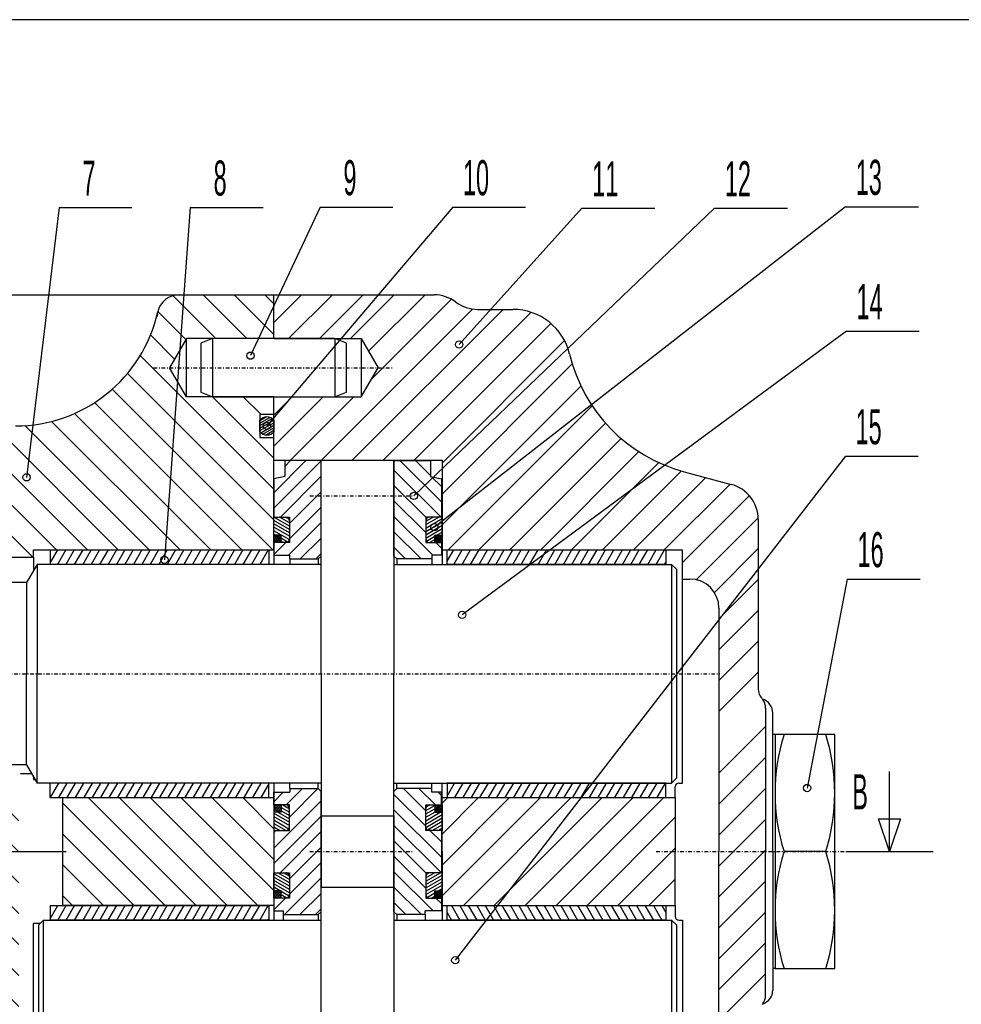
# Model space of a CAD drawing. Extents: x -315 to 315, y -223 to 223.
# Tile 10 of 11: x 4 to 133, y 73 to 208. Entities that reach past the tile are written whole.
import ezdxf

# ---------------------------------------------------------------- set-up
doc = ezdxf.new("R2010")
doc.units = 0
doc.linetypes.add('DASHDOT', pattern=[1, 0.5, -0.25, 0, -0.25])
for name, color, linetype in [('AXES', 7, 'CONTINUOUS'), ('CORPS', 7, 'CONTINUOUS'), ('COUPES', 7, 'CONTINUOUS'), ('FLASQU', 7, 'CONTINUOUS'), ('FORMA3', 7, 'CONTINUOUS'), ('JOINTS', 7, 'CONTINUOUS'), ('LUNETT', 7, 'CONTINUOUS'), ('PALIER', 7, 'CONTINUOUS'), ('ROU_14', 7, 'CONTINUOUS'), ('ROU_15', 7, 'CONTINUOUS'), ('STANDA', 7, 'CONTINUOUS')]:
    doc.layers.add(name, color=color, linetype=linetype)

# ---------------------------------------------------------------- blocks, each defined once
blk = doc.blocks.new('*X1055')
at = {"layer": 'CORPS', "color": 4, "linetype": 'CONTINUOUS'}
for p, q in [((39, 166.2), (42.8, 170)), ((41.04, 164), (47.04, 170)), ((45.28, 164), (51.28, 170)), ((49.52, 164), (55.52, 170)), ((52.01, 162.25), (59.76, 170)), ((52.37, 158.37), (63.39, 169.39)), ((45.54, 147.3), (66.29, 168.05)), ((49.78, 147.3), (70.48, 168)), ((54.02, 147.3), (74.32, 167.6)), ((58.26, 147.3), (77.03, 166.07)), ((62.1, 146.9), (78.91, 163.71)), ((62.1, 142.66), (79.97, 160.53)), ((62.1, 138.42), (81.16, 157.48)), ((39, 149.24), (45.76, 156)), ((39, 153.48), (41.52, 156)), ((41.3, 147.3), (50, 156)), ((62.92, 135), (82.7, 154.78)), ((67.16, 135), (84.55, 152.39)), ((71.4, 135), (86.69, 150.29)), ((75.64, 135), (89.12, 148.48)), ((79.88, 135), (91.86, 146.98)), ((84.12, 135), (94.96, 145.84)), ((88.36, 135), (98.29, 144.93)), ((92.6, 135), (101.63, 144.03)), ((95.1, 133.26), (104.28, 142.44)), ((96.98, 130.9), (105.49, 139.41)), ((99.47, 129.15), (105.5, 135.18)), ((100.1, 125.54), (105.5, 130.94)), ((100.1, 121.3), (105.5, 126.7)), ((100.1, 117.06), (105.5, 122.46)), ((100.1, 112.82), (105.5, 118.22)), ((100.1, 104.34), (106.5, 110.74)), ((100.1, 100.1), (106.5, 106.5)), ((100.1, 95.86), (106.5, 102.26)), ((100.1, 91.62), (106.5, 98.02)), ((100.1, 87.38), (106.5, 93.78)), ((100.1, 83.14), (106.5, 89.54)), ((100.1, 78.9), (106.5, 85.3)), ((100.1, 74.66), (106.5, 81.06)), ((100.1, 70.42), (106.5, 76.82))]:
    blk.add_line(p, q, dxfattribs=at)
blk = doc.blocks.new('*X1112')
at = {"layer": 'CORPS', "color": 4, "linetype": 'CONTINUOUS'}
for p, q in [((62.1, 87.51), (75.6, 101)), ((62.1, 91.75), (71.35, 101)), ((62.1, 95.99), (67.11, 101)), ((62.1, 100.23), (62.87, 101)), ((65.03, 86.2), (79.84, 101)), ((69.27, 86.2), (84.08, 101)), ((73.51, 86.2), (88.32, 101)), ((77.76, 86.2), (92.56, 101)), ((82, 86.2), (94.1, 98.3)), ((86.24, 86.2), (94.1, 94.06)), ((90.48, 86.2), (94.1, 89.82))]:
    blk.add_line(p, q, dxfattribs=at)
blk = doc.blocks.new('*X1555')
at = {"layer": 'LUNETT', "color": 4, "linetype": 'CONTINUOUS'}
for p, q in [((55.5, 145.95), (61.96, 139.5)), ((56.32, 147.25), (62, 141.58)), ((58.45, 147.25), (60.5, 145.2)), ((60.66, 145.04), (62, 143.7)), ((55.5, 143.83), (59.86, 139.48)), ((55.5, 141.71), (59.86, 137.36)), ((55.5, 139.59), (60.85, 134.25)), ((55.5, 137.47), (59.23, 133.75)), ((55.5, 135.35), (57.1, 133.75)), ((61.22, 136), (62, 135.22)), ((55.5, 101.43), (59.86, 97.08)), ((56.8, 102.25), (59.86, 99.2)), ((58.93, 102.25), (61.18, 100)), ((61.55, 101.75), (62, 101.3)), ((55.5, 99.31), (62, 92.82)), ((55.5, 97.19), (62, 90.7)), ((60.44, 96.5), (62, 94.94)), ((55.5, 95.07), (59.88, 90.7)), ((55.5, 92.95), (59.86, 88.6)), ((55.5, 90.83), (60.89, 85.45)), ((55.5, 88.71), (59.27, 84.95)), ((55.5, 86.59), (57.14, 84.95)), ((61.26, 87.2), (62, 86.46)), ((56.84, 53.45), (59.86, 50.44)), ((58.97, 53.45), (61.22, 51.2)), ((61.59, 52.95), (62, 52.54)), ((55.5, 52.67), (59.86, 48.32)), ((55.5, 50.55), (62, 44.06)), ((55.5, 48.43), (61.58, 42.36)), ((60.48, 47.7), (62, 46.18)), ((55.5, 46.31), (60.5, 41.32)), ((55.5, 44.19), (59.75, 39.95)), ((55.5, 42.07), (57.62, 39.95)), ((55.5, 39.95), (55.5, 39.95))]:
    blk.add_line(p, q, dxfattribs=at)
blk = doc.blocks.new('*X1747')
at = {"layer": 'LUNETT', "color": 4, "linetype": 'CONTINUOUS'}
for p, q in [((39, 142.84), (43.41, 147.25)), ((39, 140.72), (45.5, 147.22)), ((40.5, 146.46), (41.29, 147.25)), ((39.9, 139.5), (45.5, 145.1)), ((41.14, 138.62), (45.5, 142.98)), ((41.14, 136.5), (45.5, 140.86)), ((41.01, 134.25), (45.5, 138.74)), ((42.63, 133.75), (45.5, 136.62)), ((39, 134.36), (40.64, 136)), ((44.75, 133.75), (45.5, 134.5)), ((39, 100.44), (40.31, 101.75)), ((40.68, 100), (42.93, 102.25)), ((41.14, 98.34), (45.05, 102.25)), ((39, 94.08), (45.5, 100.58)), ((39, 91.96), (45.5, 98.46)), ((39, 96.2), (39.3, 96.5)), ((39.86, 90.7), (45.5, 96.34)), ((41.14, 89.86), (45.5, 94.22)), ((41.14, 87.74), (45.5, 92.1)), ((40.47, 84.95), (45.5, 89.98)), ((42.59, 84.95), (45.5, 87.86)), ((39, 85.6), (40.6, 87.2)), ((44.71, 84.95), (45.5, 85.74)), ((39, 51.68), (40.27, 52.95)), ((40.3, 52.98), (40.77, 53.45)), ((40.64, 51.2), (42.89, 53.45)), ((41.14, 49.58), (45.01, 53.45)), ((39, 45.32), (45.5, 51.82)), ((39, 43.2), (45.5, 49.7)), ((39, 47.44), (39.26, 47.7)), ((40.13, 42.21), (45.5, 47.58)), ((40.5, 40.46), (45.5, 45.46)), ((42.11, 39.95), (45.5, 43.34)), ((44.23, 39.95), (45.5, 41.22))]:
    blk.add_line(p, q, dxfattribs=at)
blk = doc.blocks.new('*X2171')
at = {"layer": 'FLASQU', "color": 4, "linetype": 'CONTINUOUS'}
for p, q in [((-61.5, 171.7), (-43.79, 154)), ((-57.56, 172), (-39.54, 154)), ((-53.31, 172), (-30.3, 149)), ((-49.07, 172), (-43.5, 166.43)), ((25.17, 169.88), (31.06, 164)), ((29.3, 170), (35.3, 164)), ((33.54, 170), (39, 164.54)), ((37.78, 170), (39, 168.78)), ((23.09, 167.72), (26.93, 163.88)), ((-61.5, 167.46), (-48.03, 154)), ((22.08, 164.5), (25.38, 161.19)), ((-61.5, 163.22), (-52.27, 154)), ((-38.06, 161), (-26.06, 149)), ((-33.82, 161), (-21.81, 149)), ((20.66, 161.67), (39, 143.34)), ((-61.5, 158.98), (-56.51, 154)), ((18.9, 159.19), (39, 139.1)), ((-69, 158), (-65, 154)), ((-64.76, 158), (-60.76, 154)), ((16.81, 157.04), (38.86, 135)), ((-24.61, 156.04), (-17.57, 149)), ((-20.33, 156), (-2.32, 138)), ((-16.09, 156), (5.92, 134)), ((30.58, 156), (39, 147.58)), ((34.82, 156), (37.22, 153.6)), ((-70.5, 155.26), (-69.24, 154)), ((14.4, 155.21), (34.62, 135)), ((-39, 153.46), (-34.54, 149)), ((11.65, 153.72), (30.38, 135)), ((-8.19, 152.34), (9.17, 135)), ((-3.6, 152), (13.41, 135)), ((0.64, 152), (17.65, 135)), ((4.84, 152.05), (21.89, 135)), ((8.49, 152.63), (26.14, 135)), ((-39, 149.22), (-38.78, 149)), ((-16.5, 147.93), (-12.57, 144)), ((-11.5, 142.93), (-7.81, 139.25)), ((-11.5, 138.69), (-11.23, 138.42)), ((-6.9, 138.34), (-6.56, 138)), ((1.5, 134.18), (1.68, 134))]:
    blk.add_line(p, q, dxfattribs=at)
blk = doc.blocks.new('*X2223')
at = {"layer": 'FLASQU', "color": 4, "linetype": 'CONTINUOUS'}
for p, q in [((1.5, 100.31), (4, 97.81)), ((10, 100.29), (24.09, 86.2)), ((13.53, 101), (28.33, 86.2)), ((17.78, 101), (32.58, 86.2)), ((22.02, 101), (36.82, 86.2)), ((26.26, 101), (39, 88.26)), ((30.5, 101), (39, 92.5)), ((34.74, 101), (39, 96.74)), ((38.99, 101), (39, 100.99)), ((-8.92, 98), (-8.75, 97.83)), ((-4.68, 98), (4, 89.32)), ((-0.43, 98), (4, 93.57)), ((-11.5, 96.34), (4, 80.84)), ((-7.67, 96.75), (4, 85.08)), ((10, 96.05), (19.85, 86.2)), ((-15.64, 92), (-7.53, 83.88)), ((-11.5, 92.1), (4, 76.6)), ((10, 91.81), (15.61, 86.2)), ((-16.5, 88.61), (-9.98, 82.09)), ((-36.1, 87), (-27.37, 78.28)), ((-31.85, 87), (-24.79, 79.93)), ((-27.61, 87), (-20.61, 80)), ((-23.37, 87), (-16.37, 80)), ((-19.13, 87), (-12.31, 80.18)), ((10, 87.57), (11.37, 86.2)), ((-39, 85.66), (-29.12, 75.79)), ((-69.27, 82), (-65.27, 78)), ((-65.03, 82), (-47.06, 64.03)), ((-60.79, 82), (-60.6, 81.81)), ((-60.04, 81.25), (-44.34, 65.55)), ((-56.55, 82), (-43.5, 68.95)), ((-52.31, 82), (-43.08, 72.78)), ((-48.06, 82), (-40.83, 74.77)), ((-43.82, 82), (-36.82, 75)), ((-39.58, 82), (-32.58, 75)), ((-1.5, 77.86), (4, 72.36)), ((-61.5, 74.23), (-51.27, 64)), ((-1.5, 73.61), (4, 68.11)), ((-61.5, 69.98), (-55.52, 64)), ((-2.01, 69.89), (4, 63.87)), ((-3.46, 67.09), (4, 59.63)), ((-61.5, 65.74), (-59.76, 64)), ((-3.5, 62.89), (6, 53.39)), ((-3.5, 58.65), (10.95, 44.2)), ((-3.5, 54.4), (6.7, 44.2)), ((7.19, 52.2), (15.19, 44.2)), ((11.43, 52.2), (19.43, 44.2)), ((15.67, 52.2), (30.77, 37.1)), ((19.91, 52.2), (35.01, 37.1)), ((24.16, 52.2), (39, 37.36)), ((28.4, 52.2), (39, 41.6)), ((32.64, 52.2), (39, 45.84)), ((36.88, 52.2), (39, 50.08)), ((-3.5, 50.16), (2.46, 44.2)), ((23, 40.63), (26.53, 37.1)), ((24.8, 26.1), (33.7, 17.2)), ((29.05, 26.1), (37.95, 17.2)), ((33.29, 26.1), (39, 20.39)), ((37.53, 26.1), (39, 24.63)), ((23, 23.66), (29.46, 17.2)), ((23.23, 19.19), (25.13, 17.29))]:
    blk.add_line(p, q, dxfattribs=at)
blk = doc.blocks.new('*X2786')
at = {"layer": 'PALIER', "color": 4, "linetype": 'CONTINUOUS'}
for p, q in [((62.8, 133.44), (63.7, 135)), ((63.71, 133), (64.86, 135)), ((64.86, 133), (66.01, 135)), ((66.02, 133), (67.17, 135)), ((67.18, 133), (68.33, 135)), ((68.34, 133), (69.48, 135)), ((69.49, 133), (70.64, 135)), ((70.65, 133), (71.8, 135)), ((71.81, 133), (72.96, 135)), ((72.96, 133), (74.11, 135)), ((74.12, 133), (75.27, 135)), ((75.28, 133), (76.43, 135)), ((76.44, 133), (77.59, 135)), ((77.59, 133), (78.74, 135)), ((78.75, 133), (79.9, 135)), ((79.91, 133), (81.06, 135)), ((81.07, 133), (82.22, 135)), ((82.22, 133), (83.37, 135)), ((83.38, 133), (84.53, 135)), ((84.54, 133), (85.69, 135)), ((85.7, 133), (86.85, 135)), ((86.85, 133), (88, 135)), ((88.01, 133), (89.16, 135)), ((89.17, 133), (90.32, 135)), ((90.33, 133), (91.47, 135)), ((91.48, 133), (92.63, 135)), ((92.64, 133), (92.8, 133.28)), ((62.8, 101.22), (63.82, 103)), ((63.83, 101), (64.98, 103)), ((64.99, 101), (66.14, 103)), ((66.15, 101), (67.3, 103)), ((67.3, 101), (68.45, 103)), ((68.46, 101), (69.61, 103)), ((69.62, 101), (70.77, 103)), ((70.78, 101), (71.93, 103)), ((71.93, 101), (73.08, 103)), ((73.09, 101), (74.24, 103)), ((74.25, 101), (75.4, 103)), ((75.41, 101), (76.56, 103)), ((76.56, 101), (77.71, 103)), ((77.72, 101), (78.87, 103)), ((78.88, 101), (80.03, 103)), ((80.04, 101), (81.19, 103)), ((81.19, 101), (82.34, 103)), ((82.35, 101), (83.5, 103)), ((83.51, 101), (84.66, 103)), ((84.67, 101), (85.81, 103)), ((85.82, 101), (86.97, 103)), ((86.98, 101), (88.13, 103)), ((88.14, 101), (89.29, 103)), ((89.29, 101), (90.44, 103)), ((90.45, 101), (91.6, 103)), ((91.61, 101), (92.76, 103)), ((92.77, 101), (92.8, 101.06))]:
    blk.add_line(p, q, dxfattribs=at)
blk = doc.blocks.new('*X2795')
at = {"layer": 'PALIER', "color": 4, "linetype": 'CONTINUOUS'}
for p, q in [((9.3, 135), (8.3, 133.26)), ((10.46, 135), (9.31, 133)), ((11.62, 135), (10.47, 133)), ((12.77, 135), (11.62, 133)), ((13.93, 135), (12.78, 133)), ((15.09, 135), (13.94, 133)), ((16.25, 135), (15.1, 133)), ((17.4, 135), (16.25, 133)), ((18.56, 135), (17.41, 133)), ((19.72, 135), (18.57, 133)), ((20.88, 135), (19.73, 133)), ((22.03, 135), (20.88, 133)), ((23.19, 135), (22.04, 133)), ((24.35, 135), (23.2, 133)), ((25.51, 135), (24.36, 133)), ((26.66, 135), (25.51, 133)), ((27.82, 135), (26.67, 133)), ((28.98, 135), (27.83, 133)), ((30.13, 135), (28.99, 133)), ((31.29, 135), (30.14, 133)), ((32.45, 135), (31.3, 133)), ((33.61, 135), (32.46, 133)), ((34.76, 135), (33.61, 133)), ((35.92, 135), (34.77, 133)), ((37.08, 135), (35.93, 133)), ((38.24, 135), (37.09, 133)), ((38.3, 133.1), (38.24, 133)), ((9.43, 103), (8.3, 101.04)), ((10.59, 103), (9.44, 101)), ((11.74, 103), (10.59, 101)), ((12.9, 103), (11.75, 101)), ((14.06, 103), (12.91, 101)), ((15.22, 103), (14.07, 101)), ((16.37, 103), (15.22, 101)), ((17.53, 103), (16.38, 101)), ((18.69, 103), (17.54, 101)), ((19.85, 103), (18.7, 101)), ((21, 103), (19.85, 101)), ((22.16, 103), (21.01, 101)), ((23.32, 103), (22.17, 101)), ((24.47, 103), (23.33, 101)), ((25.63, 103), (24.48, 101)), ((26.79, 103), (25.64, 101)), ((27.95, 103), (26.8, 101)), ((29.1, 103), (27.95, 101)), ((30.26, 103), (29.11, 101)), ((31.42, 103), (30.27, 101)), ((32.58, 103), (31.43, 101)), ((33.73, 103), (32.58, 101)), ((34.89, 103), (33.74, 101)), ((36.05, 103), (34.9, 101)), ((37.21, 103), (36.06, 101)), ((38.3, 102.89), (37.21, 101))]:
    blk.add_line(p, q, dxfattribs=at)
blk = doc.blocks.new('*X2820')
at = {"layer": 'PALIER', "color": 4, "linetype": 'CONTINUOUS'}
for p, q in [((8.3, 84.37), (9.36, 86.2)), ((9.36, 84.2), (10.51, 86.2)), ((10.51, 84.2), (11.66, 86.2)), ((11.66, 84.2), (12.82, 86.2)), ((12.82, 84.2), (13.97, 86.2)), ((13.97, 84.2), (15.13, 86.2)), ((15.13, 84.2), (16.28, 86.2)), ((16.28, 84.2), (17.44, 86.2)), ((17.44, 84.2), (18.59, 86.2)), ((18.59, 84.2), (19.75, 86.2)), ((19.75, 84.2), (20.9, 86.2)), ((20.9, 84.2), (22.06, 86.2)), ((22.06, 84.2), (23.21, 86.2)), ((23.21, 84.2), (24.37, 86.2)), ((24.37, 84.2), (25.52, 86.2)), ((25.52, 84.2), (26.68, 86.2)), ((26.68, 84.2), (27.83, 86.2)), ((27.83, 84.2), (28.98, 86.2)), ((28.98, 84.2), (30.14, 86.2)), ((30.14, 84.2), (31.29, 86.2)), ((31.29, 84.2), (32.45, 86.2)), ((32.45, 84.2), (33.6, 86.2)), ((33.6, 84.2), (34.76, 86.2)), ((34.76, 84.2), (35.91, 86.2)), ((35.91, 84.2), (37.07, 86.2)), ((37.07, 84.2), (38.22, 86.2)), ((38.22, 84.2), (38.3, 84.33)), ((8.3, 52.37), (9.35, 54.2)), ((9.35, 52.2), (10.51, 54.2)), ((10.51, 52.2), (11.66, 54.2)), ((11.66, 52.2), (12.82, 54.2)), ((12.82, 52.2), (13.97, 54.2)), ((13.97, 52.2), (15.13, 54.2)), ((15.13, 52.2), (16.28, 54.2)), ((16.28, 52.2), (17.44, 54.2)), ((17.44, 52.2), (18.59, 54.2)), ((18.59, 52.2), (19.75, 54.2)), ((19.75, 52.2), (20.9, 54.2)), ((20.9, 52.2), (22.06, 54.2)), ((22.06, 52.2), (23.21, 54.2)), ((23.21, 52.2), (24.37, 54.2)), ((24.37, 52.2), (25.52, 54.2)), ((25.52, 52.2), (26.67, 54.2)), ((26.67, 52.2), (27.83, 54.2)), ((27.83, 52.2), (28.98, 54.2)), ((28.98, 52.2), (30.14, 54.2)), ((30.14, 52.2), (31.29, 54.2)), ((31.29, 52.2), (32.45, 54.2)), ((32.45, 52.2), (33.6, 54.2)), ((33.6, 52.2), (34.76, 54.2)), ((34.76, 52.2), (35.91, 54.2)), ((35.91, 52.2), (37.07, 54.2)), ((37.07, 52.2), (38.22, 54.2)), ((38.22, 52.2), (38.3, 52.34))]:
    blk.add_line(p, q, dxfattribs=at)
blk = doc.blocks.new('*X2829')
at = {"layer": 'PALIER', "color": 4, "linetype": 'CONTINUOUS'}
for p, q in [((62.8, 85.22), (63.39, 84.2)), ((63.39, 86.2), (64.54, 84.2)), ((64.54, 86.2), (65.7, 84.2)), ((65.7, 86.2), (66.85, 84.2)), ((66.85, 86.2), (68.01, 84.2)), ((68.01, 86.2), (69.16, 84.2)), ((69.16, 86.2), (70.32, 84.2)), ((70.32, 86.2), (71.47, 84.2)), ((71.47, 86.2), (72.63, 84.2)), ((72.63, 86.2), (73.78, 84.2)), ((73.78, 86.2), (74.94, 84.2)), ((74.94, 86.2), (76.09, 84.2)), ((76.09, 86.2), (77.25, 84.2)), ((77.25, 86.2), (78.4, 84.2)), ((78.4, 86.2), (79.56, 84.2)), ((79.56, 86.2), (80.71, 84.2)), ((80.71, 86.2), (81.86, 84.2)), ((81.86, 86.2), (83.02, 84.2)), ((83.02, 86.2), (84.17, 84.2)), ((84.17, 86.2), (85.33, 84.2)), ((85.33, 86.2), (86.48, 84.2)), ((86.48, 86.2), (87.64, 84.2)), ((87.64, 86.2), (88.79, 84.2)), ((88.79, 86.2), (89.95, 84.2)), ((89.95, 86.2), (91.1, 84.2)), ((91.1, 86.2), (92.26, 84.2)), ((92.26, 86.2), (92.8, 85.26)), ((63.39, 54.2), (64.55, 52.2)), ((64.55, 54.2), (65.7, 52.2)), ((65.7, 54.2), (66.85, 52.2)), ((66.85, 54.2), (68.01, 52.2)), ((68.01, 54.2), (69.16, 52.2)), ((69.16, 54.2), (70.32, 52.2)), ((70.32, 54.2), (71.47, 52.2)), ((71.47, 54.2), (72.63, 52.2)), ((72.63, 54.2), (73.78, 52.2)), ((73.78, 54.2), (74.94, 52.2)), ((74.94, 54.2), (76.09, 52.2)), ((76.09, 54.2), (77.25, 52.2)), ((77.25, 54.2), (78.4, 52.2)), ((78.4, 54.2), (79.56, 52.2)), ((79.56, 54.2), (80.71, 52.2)), ((80.71, 54.2), (81.87, 52.2)), ((81.87, 54.2), (83.02, 52.2)), ((83.02, 54.2), (84.18, 52.2)), ((84.18, 54.2), (85.33, 52.2)), ((85.33, 54.2), (86.48, 52.2)), ((86.48, 54.2), (87.64, 52.2)), ((87.64, 54.2), (88.79, 52.2)), ((88.79, 54.2), (89.95, 52.2)), ((89.95, 54.2), (91.1, 52.2)), ((91.1, 54.2), (92.26, 52.2)), ((92.26, 54.2), (92.8, 53.26)), ((62.8, 53.22), (63.39, 52.2))]:
    blk.add_line(p, q, dxfattribs=at)
blk = doc.blocks.new('*X3346')
at = {"layer": 'JOINTS', "color": 4, "linetype": 'CONTINUOUS'}
for p, q in [((59.86, 138.46), (61.65, 139.5)), ((59.86, 138.92), (60.86, 139.5)), ((59.86, 138), (62.1, 139.3)), ((59.86, 137.54), (62.1, 138.83)), ((59.86, 137.08), (62.1, 138.37)), ((59.86, 136.62), (62.1, 137.91)), ((59.95, 136.21), (61.1, 136.87)), ((61.32, 137), (62.1, 137.45)), ((60.39, 136), (61.1, 136.41))]:
    blk.add_line(p, q, dxfattribs=at)
blk = doc.blocks.new('*X3355')
at = {"layer": 'JOINTS', "color": 4, "linetype": 'CONTINUOUS'}
for p, q in [((61.1, 136.16), (61.6, 137)), ((61.1, 136.55), (61.37, 137)), ((61.1, 136.93), (61.14, 137)), ((61.24, 136), (61.82, 137)), ((61.47, 136), (62.05, 137)), ((61.69, 136), (62.1, 136.69)), ((61.92, 136), (62.1, 136.3))]:
    blk.add_line(p, q, dxfattribs=at)
blk = doc.blocks.new('*X3370')
at = {"layer": 'JOINTS', "color": 4, "linetype": 'CONTINUOUS'}
for p, q in [((41.14, 138.24), (39, 139.48)), ((41.14, 138.71), (39.77, 139.5)), ((41.1, 139.19), (40.56, 139.5)), ((41.14, 137.78), (39, 139.02)), ((41.14, 137.32), (39, 138.56)), ((41.14, 136.86), (39, 138.1)), ((41.13, 136.4), (39, 137.63)), ((39.3, 137), (39, 137.17)), ((40.9, 136.07), (40, 136.59)), ((40.23, 136), (40, 136.13))]:
    blk.add_line(p, q, dxfattribs=at)
blk = doc.blocks.new('*X3379')
at = {"layer": 'JOINTS', "color": 4, "linetype": 'CONTINUOUS'}
for p, q in [((39.45, 136), (39, 136.76)), ((39.67, 136), (39.09, 137)), ((39.9, 136), (39.32, 137)), ((40, 136.22), (39.54, 137)), ((40, 136.61), (39.77, 137)), ((39.22, 136), (39, 136.37))]:
    blk.add_line(p, q, dxfattribs=at)
blk = doc.blocks.new('*X3404')
at = {"layer": 'JOINTS', "color": 4, "linetype": 'CONTINUOUS'}
for p, q in [((59.91, 99.72), (60.4, 100)), ((59.86, 99.23), (61.1, 99.94)), ((59.86, 98.76), (61.1, 99.48)), ((59.86, 98.3), (61.1, 99.02)), ((59.86, 97.84), (61.86, 99)), ((59.86, 97.38), (62.1, 98.67)), ((59.87, 96.92), (62.1, 98.21)), ((60.08, 96.58), (62.1, 97.75)), ((60.73, 96.5), (62.1, 97.29)), ((61.53, 96.5), (62.1, 96.83))]:
    blk.add_line(p, q, dxfattribs=at)
blk = doc.blocks.new('*X3413')
at = {"layer": 'JOINTS', "color": 4, "linetype": 'CONTINUOUS'}
for p, q in [((61.1, 99.2), (61.57, 100)), ((61.1, 99.59), (61.34, 100)), ((61.1, 99.98), (61.11, 100)), ((61.21, 99), (61.8, 100)), ((61.44, 99), (62.03, 100)), ((61.67, 99), (62.1, 99.73)), ((61.9, 99), (62.1, 99.35))]:
    blk.add_line(p, q, dxfattribs=at)
blk = doc.blocks.new('*X3418')
at = {"layer": 'JOINTS', "color": 4, "linetype": 'CONTINUOUS'}
for p, q in [((40.22, 100), (41.14, 99.47)), ((39, 98.86), (41.14, 97.62)), ((39.56, 99), (41.14, 98.08)), ((40, 99.67), (41.14, 99.01)), ((40, 99.2), (41.14, 98.55)), ((39, 98.4), (41.14, 97.16)), ((39, 97.94), (41.07, 96.74)), ((39, 97.47), (40.68, 96.5)), ((39, 97.01), (39.89, 96.5)), ((39, 96.55), (39.09, 96.5))]:
    blk.add_line(p, q, dxfattribs=at)
blk = doc.blocks.new('*X3427')
at = {"layer": 'JOINTS', "color": 4, "linetype": 'CONTINUOUS'}
for p, q in [((39.13, 100), (39.71, 99)), ((39.36, 100), (39.94, 99)), ((39.6, 100), (40, 99.3)), ((39.83, 100), (40, 99.7)), ((39, 99.83), (39.48, 99)), ((39, 99.43), (39.25, 99)), ((39, 99.03), (39.02, 99))]:
    blk.add_line(p, q, dxfattribs=at)
blk = doc.blocks.new('*X3462')
at = {"layer": 'JOINTS', "color": 4, "linetype": 'CONTINUOUS'}
for p, q in [((59.86, 89.53), (61.88, 90.7)), ((59.86, 89.99), (61.08, 90.7)), ((59.98, 90.53), (60.27, 90.69)), ((59.86, 89.07), (62.1, 90.37)), ((59.86, 88.61), (62.1, 89.9)), ((59.86, 88.15), (62.1, 89.44)), ((59.86, 87.69), (62.1, 88.98)), ((60.03, 87.32), (61.1, 87.94)), ((61.55, 88.2), (62.1, 88.52)), ((60.62, 87.2), (61.1, 87.48))]:
    blk.add_line(p, q, dxfattribs=at)
blk = doc.blocks.new('*X3471')
at = {"layer": 'JOINTS', "color": 4, "linetype": 'CONTINUOUS'}
for p, q in [((61.1, 87.34), (61.6, 88.2)), ((61.1, 87.73), (61.37, 88.2)), ((61.1, 88.13), (61.14, 88.2)), ((61.25, 87.2), (61.83, 88.2)), ((61.48, 87.2), (62.06, 88.2)), ((61.71, 87.2), (62.1, 87.87)), ((61.94, 87.2), (62.1, 87.47))]:
    blk.add_line(p, q, dxfattribs=at)
blk = doc.blocks.new('*X3486')
at = {"layer": 'JOINTS', "color": 4, "linetype": 'CONTINUOUS'}
for p, q in [((41.14, 89.31), (39, 90.55)), ((41.14, 89.77), (39.54, 90.7)), ((41.14, 90.24), (40.34, 90.7)), ((41.14, 88.85), (39, 90.09)), ((41.14, 88.39), (39, 89.63)), ((41.14, 87.93), (39, 89.17)), ((39.87, 88.2), (39, 88.7)), ((39.07, 88.2), (39, 88.24)), ((41.1, 87.49), (40, 88.13)), ((40.77, 87.22), (40, 87.66)), ((40, 87.2), (40, 87.2))]:
    blk.add_line(p, q, dxfattribs=at)
blk = doc.blocks.new('*X3495')
at = {"layer": 'JOINTS', "color": 4, "linetype": 'CONTINUOUS'}
for p, q in [((39.38, 87.2), (39, 87.85)), ((39.61, 87.2), (39.03, 88.2)), ((39.84, 87.2), (39.26, 88.2)), ((40, 87.32), (39.49, 88.2)), ((40, 87.72), (39.72, 88.2)), ((40, 88.12), (39.95, 88.2)), ((39.15, 87.2), (39, 87.45))]:
    blk.add_line(p, q, dxfattribs=at)
blk = doc.blocks.new('*X3532')
at = {"layer": 'JOINTS', "color": 4, "linetype": 'CONTINUOUS'}
for p, q in [((37.1, 152.74), (37.97, 153.25)), ((37.1, 152.4), (38.46, 153.18)), ((37.1, 152.05), (38.78, 153.02)), ((37.1, 151.7), (39, 152.8)), ((37.1, 151.36), (39, 152.45)), ((37.21, 151.07), (39, 152.11)), ((37.49, 150.89), (39, 151.76)), ((37.88, 150.76), (39, 151.41))]:
    blk.add_line(p, q, dxfattribs=at)

msp = doc.modelspace()

# ---------------------------------------------------------------- linework, layer by layer
at = {"layer": 'AXES', "color": 2, "linetype": 'DASHDOT'}
for p, q in [((22.5, 160), (55.5, 160)), ((43.963, 142.4), (58.222, 142.4)), ((-117.64, 118), (100.21, 118)), ((43.963, 93.6), (58.222, 93.6)), ((91.5, 93.6), (117.5, 93.6))]:
    msp.add_line(p, q, dxfattribs=at)
at = {"layer": 'CORPS', "color": 2, "linetype": 'CONTINUOUS'}
for p, q in [((39, 164), (39, 170)), ((39, 170), (61, 170)), ((67, 168), (71.824, 168)), ((39, 164), (51, 164)), ((51, 164), (51, 156)), ((51, 164), (53.309, 160)), ((51, 156), (53.309, 160)), ((39, 147.3), (39, 156)), ((39, 156), (51, 156)), ((39, 147.3), (62.1, 147.3)), ((62.1, 147.3), (62.1, 135)), ((95.306, 145.73), (101.79, 143.99)), ((105.5, 139.16), (105.5, 115.92)), ((62.1, 135), (62.1, 133)), ((62.1, 135), (95.1, 135)), ((95.1, 131), (95.1, 135)), ((95.1, 131), (96.1, 131)), ((95.1, 103), (95.1, 131)), ((100.1, 127), (100.1, 93.6)), ((106.5, 113.28), (106.5, 93.6)), ((106.5, 113.28), (106.5, 93.6)), ((107.5, 93.6), (107.5, 112.6)), ((62.1, 101), (62.1, 103)), ((94.6, 103), (95.1, 103)), ((94.1, 101), (94.1, 102.5)), ((62.1, 93.6), (62.1, 101)), ((62.1, 101), (94.1, 101)), ((94.1, 101), (94.1, 93.6)), ((62.1, 93.6), (62.1, 86.2)), ((94.1, 86.2), (94.1, 93.6)), ((100.1, 60.2), (100.1, 93.6)), ((106.5, 73.923), (106.5, 93.6)), ((106.5, 73.923), (106.5, 93.6)), ((107.5, 93.6), (107.5, 74.6)), ((62.1, 86.2), (62.1, 84.2)), ((62.1, 86.2), (94.1, 86.2)), ((94.1, 86.2), (94.1, 84.7)), ((94.6, 84.2), (95.1, 84.2)), ((95.1, 84.2), (95.1, 56.2))]:
    msp.add_line(p, q, dxfattribs=at)
for centre, radius, start, end in [((61, 165), 5, 53.1301, 90), ((67, 173), 5, -126.8699, -90), ((71.824, 160), 7.999, 13.44559, 90), ((101, 166.98), 22, -166.54235, -105.0002), ((100.5, 139.16), 5, 0, 75.04644), ((96.1, 127), 4, 0, 90), ((107.5, 115.92), 2, 180, -138.65222), ((105.5, 112.6), 2, 0, 73.46516), ((104.5, 113.28), 2, 0, 38.30199), ((94.6, 102.5), 0.5, 90, 180), ((94.6, 84.7), 0.5, 180, -90), ((105.5, 74.6), 2, -73.4407, 0), ((104.5, 73.923), 2.001, -38.30199, 0)]:
    msp.add_arc(centre, radius, start, end, dxfattribs=at)
at = {"layer": 'COUPES', "color": 7, "linetype": 'CONTINUOUS'}
for p, q in [((9.531, 181.98), (5.075, 144.95)), ((27.535, 181.98), (23.988, 133.65)), ((45.356, 182.02), (35.808, 161.65)), ((63.562, 182.02), (38.05, 152)), ((99.512, 181.87), (58.222, 142.4)), ((117.47, 182.08), (61.039, 138.12)), ((81.303, 181.87), (64.453, 163.18)), ((117.59, 165.02), (64.858, 126.08)), ((117.45, 147.85), (63.914, 78.682)), ((117.72, 130.99), (112.2, 102.32))]:
    msp.add_line(p, q, dxfattribs=at)
at = {"layer": 'COUPES', "color": 2, "linetype": 'CONTINUOUS'}
for p, q in [((9.531, 181.98), (19.531, 181.98)), ((27.535, 181.98), (37.535, 181.98)), ((45.356, 182.02), (55.356, 182.02)), ((63.562, 182.02), (73.562, 182.02)), ((81.303, 181.87), (91.303, 181.87)), ((99.512, 181.87), (109.51, 181.87)), ((117.47, 182.08), (127.47, 182.08)), ((117.59, 165.02), (127.59, 165.02)), ((117.45, 147.85), (127.45, 147.85)), ((117.72, 130.99), (127.72, 130.99)), ((123.5, 93.6), (123.5, 104.6)), ((123.5, 93.6), (122, 98.1)), ((122, 98.1), (125, 98.1)), ((125, 98.1), (123.5, 93.6)), ((2.5, 93.6), (10.5, 93.6)), ((117.5, 93.6), (129.5, 93.6))]:
    msp.add_line(p, q, dxfattribs=at)
at = {"layer": 'COUPES', "color": 7, "linetype": 'CONTINUOUS'}
for centre in [(64.453, 163.18), (35.808, 161.65), (38.05, 152), (5.075, 144.95), (58.222, 142.4), (61.039, 138.12), (23.988, 133.65), (64.858, 126.08), (112.2, 102.32), (63.914, 78.682)]:
    msp.add_circle(centre, 0.5, dxfattribs=at)
at = {"layer": 'FLASQU', "color": 2, "linetype": 'CONTINUOUS'}
for p, q in [((-39.015, 170), (26, 170)), ((26, 170), (39, 170)), ((39, 164), (39, 170)), ((27, 164), (24.691, 160)), ((39, 164), (27, 164)), ((27, 156), (27, 164)), ((27, 156), (24.691, 160)), ((39, 156), (27, 156)), ((39, 153.6), (39, 156)), ((37.1, 153.6), (39, 153.6)), ((37.1, 153.6), (37.1, 150.4)), ((39, 150.4), (39, 153.6)), ((37.1, 150.4), (39, 150.4)), ((39, 135), (39, 150.4)), ((1.5, 134), (6, 134)), ((6, 134), (6, 135)), ((6, 135), (39, 135)), ((6, 134), (6, 132.13)), ((39, 135), (39, 133)), ((6, 103.87), (6, 103.49)), ((6, 103.49), (6.219, 103.49)), ((39, 103), (39, 101)), ((10, 101), (10, 86.2)), ((10, 101), (39, 101)), ((39, 101), (39, 86.2)), ((39, 86.2), (10, 86.2)), ((39, 86.2), (39, 84.2)), ((6, 56.2), (6, 83.712)), ((6.912, 83.712), (6, 83.712))]:
    msp.add_line(p, q, dxfattribs=at)
at = {"layer": 'FLASQU', "color": 7, "linetype": 'CONTINUOUS'}
msp.add_line((4.246, 104.31), (5.742, 104.31), dxfattribs=at)
at = {"layer": 'FLASQU', "color": 2, "linetype": 'CONTINUOUS'}
for centre, radius, start, end in [((26, 167), 3, 90, 167.48362), ((3.55, 172), 20, -90, -12.56174), ((26, 167), 2.999, 167.48362, 180)]:
    msp.add_arc(centre, radius, start, end, dxfattribs=at)
at = {"layer": 'FORMA3', "color": 2, "linetype": 'CONTINUOUS'}
msp.add_line((300, 207.75), (-300, 207.75), dxfattribs=at)
at = {"layer": 'JOINTS', "color": 2, "linetype": 'CONTINUOUS'}
for p, q in [((37.1, 151.19), (37.1, 152.81)), ((39, 152.81), (39, 151.19)), ((39, 137), (39, 139.5)), ((39, 139.5), (40.64, 139.5)), ((62.1, 139.5), (60.36, 139.5)), ((62.1, 137), (62.1, 139.5)), ((41.14, 139), (41.14, 136.5)), ((59.86, 139), (59.86, 136.5)), ((40, 137), (39, 137)), ((39, 136), (39, 137)), ((40, 136), (40, 137)), ((61.1, 136), (61.1, 137)), ((61.1, 137), (62.1, 137)), ((62.1, 136), (62.1, 137)), ((40, 136), (39, 136)), ((40.64, 136), (40, 136)), ((60.36, 136), (61.1, 136)), ((61.1, 136), (62.1, 136)), ((40, 100), (39, 100)), ((39, 100), (39, 99)), ((40, 100), (40, 99)), ((40.64, 100), (40, 100)), ((60.36, 100), (61.1, 100)), ((61.1, 100), (61.1, 99)), ((61.1, 100), (62.1, 100)), ((62.1, 100), (62.1, 99)), ((40, 99), (39, 99)), ((39, 99), (39, 96.5)), ((41.14, 97), (41.14, 99.5)), ((59.86, 97), (59.86, 99.5)), ((61.1, 99), (62.1, 99)), ((62.1, 99), (62.1, 96.5)), ((39, 96.5), (40.64, 96.5)), ((62.1, 96.5), (60.36, 96.5)), ((39, 88.2), (39, 90.7)), ((39, 90.7), (40.64, 90.7)), ((62.1, 90.7), (60.36, 90.7)), ((62.1, 88.2), (62.1, 90.7)), ((41.14, 90.2), (41.14, 87.7)), ((59.86, 90.2), (59.86, 87.7)), ((40, 88.2), (39, 88.2)), ((39, 87.2), (39, 88.2)), ((40, 87.2), (40, 88.2)), ((61.1, 87.2), (61.1, 88.2)), ((61.1, 88.2), (62.1, 88.2)), ((62.1, 87.2), (62.1, 88.2)), ((40, 87.2), (39, 87.2)), ((40.64, 87.2), (40, 87.2)), ((60.36, 87.2), (61.1, 87.2)), ((61.1, 87.2), (62.1, 87.2))]:
    msp.add_line(p, q, dxfattribs=at)
for centre, radius, start, end in [((38.05, 152), 1.248, 40.45196, 139.54804), ((38.05, 152), 1.248, -139.54804, -40.45196), ((40.64, 139), 0.5, 0, 90), ((60.36, 139), 0.5, 90, 180), ((40.64, 136.5), 0.5, -90, 0), ((60.36, 136.5), 0.5, 180, -90), ((40.64, 99.5), 0.5, 0, 90), ((60.36, 99.5), 0.5, 90, 180), ((40.64, 97), 0.5, -90, 0), ((60.36, 97), 0.5, 180, -90), ((40.64, 90.2), 0.5, 0, 90), ((60.36, 90.2), 0.5, 90, 180), ((40.64, 87.7), 0.5, -90, 0), ((60.36, 87.7), 0.5, 180, -90)]:
    msp.add_arc(centre, radius, start, end, dxfattribs=at)
at = {"layer": 'LUNETT', "color": 2, "linetype": 'CONTINUOUS'}
for p, q in [((45.5, 147.25), (40.5, 147.25)), ((40.5, 147.25), (40.5, 145.07)), ((45.5, 134.15), (45.5, 147.25)), ((55.5, 147.25), (60.5, 147.25)), ((55.5, 134.15), (55.5, 147.25)), ((60.5, 147.25), (60.5, 145.07)), ((40.5, 145.07), (39, 144.75)), ((39, 144.75), (39, 139.5)), ((60.5, 145.07), (62, 144.75)), ((62, 144.75), (62, 139.5)), ((39, 139.5), (41.14, 139.5)), ((41.14, 139.5), (41.14, 136)), ((62, 139.5), (59.86, 139.5)), ((59.86, 139.5), (59.86, 136)), ((41.14, 136), (39, 136)), ((39, 136), (39, 134.25)), ((59.86, 136), (62, 136)), ((62, 136), (62, 134.25)), ((39, 134.25), (41.2, 134.25)), ((41.2, 133.75), (41.2, 134.25)), ((45.1, 133.75), (45.5, 134.15)), ((55.9, 133.75), (55.5, 134.15)), ((62, 134.25), (60.7, 134.25)), ((60.7, 134.25), (60.7, 133.75)), ((41.2, 133.75), (45.1, 133.75)), ((41.2, 133.75), (41.2, 133)), ((45.1, 133.75), (45.1, 133)), ((60.7, 133.75), (55.9, 133.75)), ((55.9, 133.75), (55.9, 133)), ((60.7, 133.75), (60.7, 133)), ((41.2, 102.25), (41.2, 103)), ((45.1, 102.25), (45.1, 103)), ((55.9, 102.25), (55.9, 103)), ((60.7, 102.25), (60.7, 103)), ((39, 100), (39, 101.75)), ((39, 101.75), (41.2, 101.75)), ((41.2, 102.25), (45.1, 102.25)), ((41.2, 102.25), (41.2, 101.75)), ((45.1, 102.25), (45.5, 101.85)), ((45.5, 85.35), (45.5, 101.85)), ((55.9, 102.25), (55.5, 101.85)), ((55.5, 85.35), (55.5, 101.85)), ((60.7, 102.25), (55.9, 102.25)), ((60.7, 101.75), (60.7, 102.25)), ((62, 101.75), (60.7, 101.75)), ((62, 100), (62, 101.75)), ((41.14, 100), (39, 100)), ((41.14, 96.5), (41.14, 100)), ((59.86, 96.5), (59.86, 100)), ((59.86, 100), (62, 100)), ((39, 96.5), (41.14, 96.5)), ((39, 96.5), (39, 90.7)), ((62, 96.5), (59.86, 96.5)), ((62, 96.5), (62, 90.7)), ((39, 90.7), (41.14, 90.7)), ((41.14, 90.7), (41.14, 87.2)), ((62, 90.7), (59.86, 90.7)), ((59.86, 90.7), (59.86, 87.2)), ((41.14, 87.2), (39, 87.2)), ((39, 87.2), (39, 85.45)), ((59.86, 87.2), (62, 87.2)), ((62, 87.2), (62, 85.45)), ((39, 85.45), (40.3, 85.45)), ((40.3, 85.45), (40.3, 84.95)), ((45.1, 84.95), (45.5, 85.35)), ((55.9, 84.95), (55.5, 85.35)), ((59.8, 84.95), (59.8, 85.45)), ((62, 85.45), (59.8, 85.45)), ((40.3, 84.95), (45.1, 84.95)), ((40.3, 84.95), (40.3, 84.2)), ((45.1, 84.95), (45.1, 84.2)), ((59.8, 84.95), (55.9, 84.95)), ((55.9, 84.95), (55.9, 84.2)), ((59.8, 84.95), (59.8, 84.2))]:
    msp.add_line(p, q, dxfattribs=at)
at = {"layer": 'PALIER', "color": 2, "linetype": 'CONTINUOUS'}
for p, q in [((8.3, 135), (8.3, 133)), ((8.3, 135), (38.3, 135)), ((38.3, 135), (38.3, 133)), ((62.8, 135), (92.8, 135)), ((62.8, 133), (62.8, 135)), ((92.8, 135), (92.8, 133)), ((38.3, 133), (8.3, 133)), ((92.8, 133), (62.8, 133)), ((8.3, 101), (8.3, 103)), ((38.3, 103), (8.3, 103)), ((38.3, 101), (38.3, 103)), ((92.8, 103), (62.8, 103)), ((62.8, 103), (62.8, 101)), ((92.8, 101), (92.8, 103)), ((8.3, 101), (38.3, 101)), ((62.8, 101), (92.8, 101)), ((8.3, 86.2), (8.3, 84.2)), ((8.3, 86.2), (38.3, 86.2)), ((38.3, 86.2), (38.3, 84.2)), ((62.8, 86.2), (92.8, 86.2)), ((62.8, 84.2), (62.8, 86.2)), ((92.8, 86.2), (92.8, 84.2)), ((38.3, 84.2), (8.3, 84.2)), ((92.8, 84.2), (62.8, 84.2))]:
    msp.add_line(p, q, dxfattribs=at)
at = {"layer": 'ROU_14', "color": 2, "linetype": 'CONTINUOUS'}
for p, q in [((45.5, 118), (45.5, 147.3)), ((45.5, 147.3), (55.5, 147.3)), ((55.5, 147.3), (55.5, 118)), ((6.5, 133), (5.057, 130.5)), ((45.5, 133), (6.5, 133)), ((6.5, 133), (6.5, 118)), ((55.5, 133), (93.6, 133)), ((93.6, 133), (94.3, 132.3)), ((93.6, 133), (93.6, 103)), ((94.3, 103.7), (94.3, 132.3)), ((5.057, 130.5), (-8.5, 130.5)), ((5.057, 130.5), (5.057, 118)), ((5.057, 105.5), (5.057, 118)), ((6.5, 103), (6.5, 118)), ((45.5, 118), (45.5, 88.7)), ((55.5, 88.7), (55.5, 118)), ((5.057, 105.5), (-8.5, 105.5)), ((5.057, 105.5), (6.5, 103)), ((45.5, 103), (6.5, 103)), ((55.5, 103), (93.6, 103)), ((93.6, 103), (94.3, 103.7)), ((45.5, 88.7), (55.5, 88.7))]:
    msp.add_line(p, q, dxfattribs=at)
at = {"layer": 'ROU_15', "color": 2, "linetype": 'CONTINUOUS'}
for p, q in [((45.5, 69.2), (45.5, 98.5)), ((45.5, 98.5), (55.5, 98.5)), ((55.5, 98.5), (55.5, 69.2)), ((7.4, 84.2), (6.7, 83.5)), ((7.4, 84.2), (45.5, 84.2)), ((7.4, 54.2), (7.4, 84.2)), ((55.5, 84.2), (93.6, 84.2)), ((93.6, 84.2), (94.3, 83.5)), ((93.6, 84.2), (93.6, 54.2)), ((6.7, 83.5), (6.7, 54.9)), ((94.3, 54.9), (94.3, 83.5))]:
    msp.add_line(p, q, dxfattribs=at)
at = {"layer": 'STANDA', "color": 2, "linetype": 'CONTINUOUS'}
for p, q in [((30.6, 164), (29, 163.36)), ((47.4, 164), (30.6, 164)), ((30.6, 164), (30.6, 156)), ((49, 163.36), (47.4, 164)), ((47.4, 164), (47.4, 156)), ((29, 163.36), (29, 156.64)), ((49, 156.64), (49, 163.36)), ((29, 156.64), (30.6, 156)), ((30.6, 156), (47.4, 156)), ((47.4, 156), (49, 156.64)), ((108.37, 109.66), (107.5, 109.66)), ((116, 109.66), (107.8, 109.66)), ((107.8, 109.66), (107.8, 77.536)), ((116, 93.6), (116, 109.66)), ((114.76, 93.6), (109.04, 93.6)), ((116, 77.536), (116, 93.6)), ((107.8, 77.536), (107.5, 77.536)), ((107.8, 77.536), (116, 77.536))]:
    msp.add_line(p, q, dxfattribs=at)
for centre, radius, start, end in [((134.43, 101.63), 26.63, 162.4496, -162.4496), ((89.369, 101.63), 26.631, -17.54976, 17.54976), ((134.43, 85.568), 26.63, 162.44549, -162.44549), ((89.369, 85.568), 26.631, -17.55386, 17.55386)]:
    msp.add_arc(centre, radius, start, end, dxfattribs=at)

# ---------------------------------------------------------------- block references
at = {"layer": 'CORPS', "color": 4, "linetype": 'CONTINUOUS'}
for name in ['*X1055', '*X1112']:
    msp.add_blockref(name, (0, 0), dxfattribs=at)
at = {"layer": 'FLASQU', "color": 4, "linetype": 'CONTINUOUS'}
for name in ['*X2171', '*X2223']:
    msp.add_blockref(name, (0, 0), dxfattribs=at)
at = {"layer": 'JOINTS', "color": 4, "linetype": 'CONTINUOUS'}
for name in ['*X3532', '*X3370', '*X3346', '*X3379', '*X3355', '*X3418', '*X3427', '*X3404', '*X3413', '*X3486', '*X3462', '*X3495', '*X3471']:
    msp.add_blockref(name, (0, 0), dxfattribs=at)
at = {"layer": 'LUNETT', "color": 4, "linetype": 'CONTINUOUS'}
for name in ['*X1747', '*X1555']:
    msp.add_blockref(name, (0, 0), dxfattribs=at)
at = {"layer": 'PALIER', "color": 4, "linetype": 'CONTINUOUS'}
for name in ['*X2795', '*X2786', '*X2820', '*X2829']:
    msp.add_blockref(name, (0, 0), dxfattribs=at)

# ---------------------------------------------------------------- texts
at = {"layer": 'COUPES', "color": 3}
for s, height, width, p in [('7', 4.811, 0.500279, (12.735, 183.616)), ('8', 4.811, 0.500418, (30.738, 183.616)), ('9', 4.817, 0.499722, (48.56, 183.658)), ('10', 4.8173, 0.499652, (64.97, 183.658)), ('11', 4.8173, 0.499652, (82.711, 183.508)), ('12', 4.8173, 0.499305, (100.92, 183.508)), ('13', 4.8106, 0.5, (118.88, 183.716)), ('14', 4.8106, 0.500696, (118.99, 166.656)), ('15', 4.8106, 0.5, (118.86, 149.486)), ('16', 4.8173, 0.499305, (119.13, 132.628))]:
    msp.add_text(s, height=height, dxfattribs=dict(at, width=width)).set_placement(p)
at = {"layer": 'COUPES', "color": 4, "width": 0.500695}
msp.add_text('B', height=4.817, dxfattribs=at).set_placement((118.4, 99.388))

doc.saveas('drawing.dxf')
